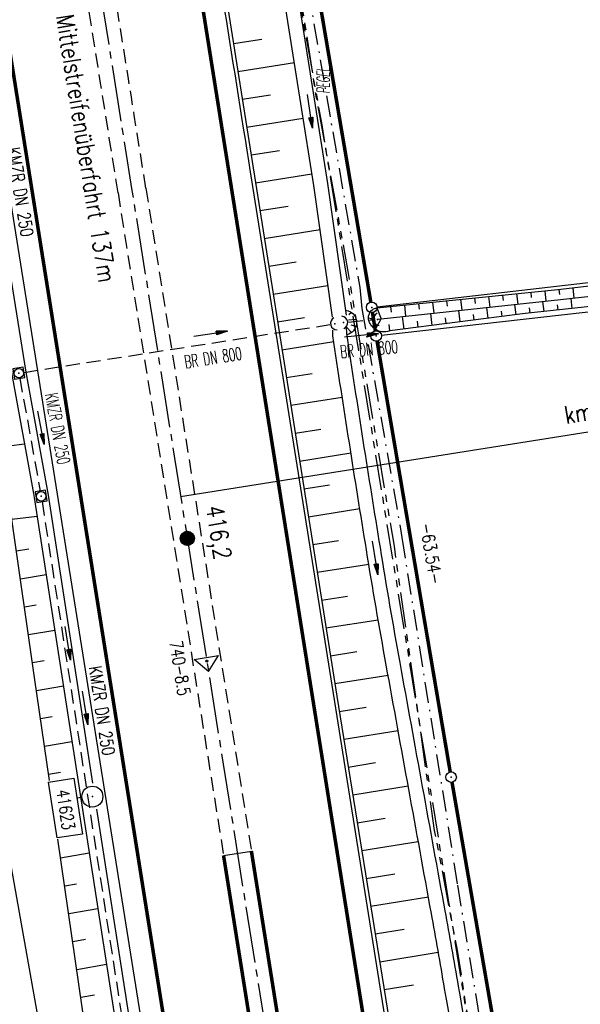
# Model space of a CAD drawing. Extents: x 447827 to 448299, y 438389 to 439851.
# Tile 64 of 116: x 448059 to 448139, y 439124 to 439264. Entities that reach past the tile are written whole.
import ezdxf
from ezdxf.enums import TextEntityAlignment as Align

# ---------------------------------------------------------------- set-up
doc = ezdxf.new("R2010")
doc.units = 0
doc.header["$LTSCALE"] = 2
doc.header["$MEASUREMENT"] = 0
for name, pattern in [('ACHSE', [5.5, 4, -0.5, 0.5, -0.5]), ('AUSGEZOGEN', [0]), ('BAB-FM2', [2.6, 1.5, -0.5, 0.1, -0.5]), ('GESTRICH-X2', [1.5, 1, -0.5]), ('PHANTOMX2', [5, 2.5, -0.5, 0.5, -0.5, 0.5, -0.5])]:
    doc.linetypes.add(name, pattern=pattern)
doc.layers.get('0').update_dxf_attribs({"linetype": 'AUSGEZOGEN'})
for name, color, linetype in [('210-ABSTAND', 8, 'AUSGEZOGEN'), ('210-GRENZL', 8, 'AUSGEZOGEN'), ('210-GRENZL-BAB', 7, 'AUSGEZOGEN'), ('210-GRENZP-BAB', 7, 'AUSGEZOGEN'), ('ACHSETOP', 250, 'ACHSE'), ('ANMERKUNG', 7, 'CONTINUOUS'), ('BAB_FM', 5, 'BAB-FM2'), ('BOESCHG', 250, 'AUSGEZOGEN'), ('BW-SCHRIFT', 250, 'AUSGEZOGEN'), ('DURCHL', 200, 'GESTRICH-X2'), ('FBRTOP', 250, 'AUSGEZOGEN'), ('GRABEN', 250, 'AUSGEZOGEN'), ('HEKT_B', 250, 'CONTINUOUS'), ('KANAL', 7, 'GESTRICH-X2'), ('Lichtwellenleiter COLT', 46, 'PHANTOMX2'), ('Lichtwellenleiter GLH', 46, 'PHANTOMX2'), ('MS-UEBERFAHRT', 250, 'GESTRICH-X2'), ('MULDE', 250, 'AUSGEZOGEN'), ('Netzknoten_PKT', 7, 'CONTINUOUS'), ('Netzknoten_PKT-NR', 7, 'CONTINUOUS'), ('Netzknoten_SIGNATUR', 7, 'CONTINUOUS'), ('NZ', 250, 'AUSGEZOGEN'), ('PFEIL', 7, 'CONTINUOUS'), ('PFEILTOP', 200, 'AUSGEZOGEN'), ('PP', 7, 'AUSGEZOGEN'), ('SCHSYMBOL', 200, 'AUSGEZOGEN'), ('TEXTO', 4, 'CONTINUOUS')]:
    doc.layers.add(name, color=color, linetype=linetype)
doc.styles.add('ROMANS', font='romans.shx', dxfattribs={"width": 0.8})

# ---------------------------------------------------------------- blocks, each defined once
blk = doc.blocks.new('*X15')
at = {"color": 0}
for p, q in [((212.23, 257.39), (213.24, 258.4)), ((212.24, 257.33), (213.31, 258.4)), ((212.24, 257.47), (213.17, 258.4)), ((212.24, 257.26), (213.37, 258.39)), ((212.24, 257.55), (213.09, 258.39)), ((212.25, 257.2), (213.43, 258.38)), ((212.26, 257.63), (213, 258.37)), ((212.27, 257.14), (213.49, 258.37)), ((212.28, 257.09), (213.55, 258.35)), ((212.29, 257.73), (212.9, 258.35)), ((212.3, 257.04), (213.6, 258.33)), ((212.32, 256.99), (213.65, 258.31)), ((212.34, 257.86), (212.78, 258.29)), ((212.35, 256.94), (213.69, 258.29)), ((212.37, 256.9), (213.74, 258.26)), ((212.4, 256.85), (213.78, 258.24)), ((212.43, 256.81), (213.83, 258.21)), ((212.46, 256.77), (213.86, 258.18)), ((212.49, 256.73), (213.9, 258.14)), ((212.53, 256.7), (213.94, 258.11)), ((212.56, 256.66), (213.97, 258.07)), ((212.6, 256.63), (214.01, 258.03)), ((212.64, 256.6), (214.04, 257.99)), ((212.68, 256.57), (214.07, 257.95)), ((212.73, 256.54), (214.09, 257.91)), ((212.77, 256.52), (214.12, 257.86)), ((212.82, 256.49), (214.14, 257.82)), ((212.87, 256.47), (214.16, 257.77)), ((212.92, 256.45), (214.18, 257.72)), ((212.97, 256.44), (214.2, 257.66)), ((213.03, 256.42), (214.21, 257.6)), ((213.09, 256.41), (214.22, 257.54)), ((213.16, 256.41), (214.23, 257.48)), ((213.22, 256.4), (214.23, 257.41)), ((213.3, 256.41), (214.23, 257.34)), ((213.38, 256.41), (214.22, 257.26)), ((213.46, 256.43), (214.2, 257.17)), ((213.56, 256.46), (214.18, 257.07)), ((213.69, 256.51), (214.12, 256.95))]:
    blk.add_line(p, q, dxfattribs=at)
blk = doc.blocks.new('SRMAST2')
at = {"color": 0}
blk.add_circle((0, 0), 0.999, dxfattribs=at)
blk.add_point((0, 0), dxfattribs=at)
blk.add_blockref('*X15', (-213.23, -257.4))
blk = doc.blocks.new('40')
at = {"color": 0}
blk.add_arc((0.02, 0.31), 0.91, 192.5363, 347.4637, dxfattribs=at)
blk.add_point((0, 0), dxfattribs=at)
blk = doc.blocks.new('20')
blk.add_lwpolyline([(-0.75, -0.75), (0.75, -0.75), (0.75, 0.75), (-0.75, 0.75)], close=True)
blk.add_circle((0, 0), 0.676)
blk.add_point((0, 0))
blk = doc.blocks.new('42')
at = {"color": 0}
blk.add_arc((-0.02, -0.31), 0.91, 12.5363, 167.4637, dxfattribs=at)
blk.add_point((0, 0), dxfattribs=at)
blk = doc.blocks.new('PFEIL2')
at = {"color": 0}
for p, q in [((0.88, 0), (-2.4, -0.01)), ((0.88, -0.27), (0.88, 0.28)), ((0.88, 0.28), (2.43, 0.01)), ((0.91, 0.27), (0.88, 0.26)), ((0.97, 0.26), (0.88, 0.25)), ((1.02, 0.25), (0.88, 0.23)), ((1.07, 0.24), (0.88, 0.21)), ((1.13, 0.23), (0.88, 0.19)), ((1.18, 0.22), (0.88, 0.17)), ((1.24, 0.21), (0.88, 0.15)), ((1.29, 0.21), (0.88, 0.14)), ((1.34, 0.2), (0.88, 0.12)), ((1.4, 0.19), (0.88, 0.1)), ((1.45, 0.18), (0.88, 0.08)), ((1.51, 0.17), (0.88, 0.06)), ((1.56, 0.16), (0.88, 0.04)), ((1.61, 0.15), (0.88, 0.02)), ((1.67, 0.14), (0.88, 0.01)), ((1.72, 0.13), (0.88, -0.01)), ((1.78, 0.12), (0.88, -0.03)), ((1.83, 0.11), (0.88, -0.05)), ((1.88, 0.1), (0.88, -0.07)), ((1.94, 0.09), (0.88, -0.09)), ((2.05, 0.08), (0.88, -0.12)), ((1.99, 0.08), (0.88, -0.11)), ((2.1, 0.07), (0.88, -0.14)), ((2.15, 0.06), (0.88, -0.16)), ((2.21, 0.05), (0.88, -0.18)), ((2.26, 0.04), (0.88, -0.2)), ((2.32, 0.03), (0.88, -0.22)), ((2.37, 0.02), (0.88, -0.23)), ((2.42, 0.01), (0.88, -0.25)), ((2.43, 0.01), (0.88, -0.27))]:
    blk.add_line(p, q, dxfattribs=at)
blk = doc.blocks.new('PP')
at = {"color": 0}
blk.add_circle((0, -0.01), 1.49, dxfattribs=at)
blk.add_point((0, 0), dxfattribs=at)
blk = doc.blocks.new('GST')
at = {"color": 0}
blk.add_circle((0, 0), 0.75, dxfattribs=at)
blk.add_point((0, 0), dxfattribs=at)
blk = doc.blocks.new('PKT')
at = {"color": 0}
blk.add_circle((0, 0), 0.15, dxfattribs=at)
blk.add_point((0, 0), dxfattribs=at)
blk = doc.blocks.new('Station_Netzknoten')
at = {"layer": 'Netzknoten_SIGNATUR'}
for p, q in [((-1.75, 0.5), (1.75, 0.5)), ((0, -1.5), (-1.75, 0.5)), ((0, -1.5), (1.75, 0.5))]:
    blk.add_line(p, q, dxfattribs=at)
blk.add_point((0, 0), dxfattribs=at)

msp = doc.modelspace()

# ---------------------------------------------------------------- linework, layer by layer
at = {"layer": '210-GRENZL'}
for p, q in [((448109.76, 439223.01), (448194.37, 439232.74)), ((448110.39, 439218.95), (448195.01, 439228.56))]:
    msp.add_line(p, q, dxfattribs=at)
at = {"layer": '210-GRENZL-BAB', "const_width": 0.5, "flags": 128}
for points in [[(448090.85, 439329.69), (448108.88, 439223.66)], [(448109.52, 439219.6), (448109.12, 439222.18)], [(448120.15, 439156.96), (448109.77, 439218.12)], [(448120.41, 439155.48), (448133.21, 439081.49)]]:
    msp.add_lwpolyline(points, dxfattribs=at)
at = {"layer": '210-GRENZL-BAB', "flags": 128}
msp.add_lwpolyline([(448056.95, 439148.43), (448070.34, 439073.07)], dxfattribs=at)
at = {"layer": 'ACHSETOP', "flags": 128}
msp.add_lwpolyline([(448051.41, 439387.64), (448074.98, 439239.5), (448098.55, 439091.36), (448118.19, 438967.92), (448126.05, 438918.54), (448129.98, 438893.85), (448133.91, 438869.16), (448135.23, 438860.86), (448137.9, 438844.48), (448142.19, 438819.85), (448146.79, 438795.28), (448151.69, 438770.76), (448156.9, 438746.31), (448162.41, 438721.93), (448165.44, 438709.28)], dxfattribs=at)
at = {"layer": 'BAB_FM'}
msp.add_lwpolyline([(448052.69, 439585.65), (448062.1, 439536.51), (448067.6, 439504.99), (448070.1, 439490.89), (448070.27, 439485.31), (448069.42, 439477.94), (448072.57, 439436.92), (448074.35, 439406.82), (448077.98, 439387.15), (448087.58, 439338.05), (448096.37, 439288.81), (448107.31, 439225.75), (448107.59, 439222.76), (448113.29, 439190.26), (448121.18, 439140.88), (448130.85, 439082.68), (448132.35, 439073.8), (448137.22, 439042.18), (448144.96, 438992.78)], dxfattribs=at)
at = {"layer": 'BOESCHG'}
for p, q in [((448089.38, 439260.36), (448093.4, 439261)), ((448089.38, 439260.36), (448089.38, 439260.37)), ((448090, 439256.41), (448098.04, 439257.69)), ((448090, 439256.41), (448090.01, 439256.41)), ((448090.63, 439252.46), (448094.65, 439253.1)), ((448090.63, 439252.46), (448090.63, 439252.46)), ((448091.26, 439248.51), (448099.29, 439249.78)), ((448091.26, 439248.51), (448091.26, 439248.51)), ((448091.88, 439244.56), (448095.9, 439245.2)), ((448091.88, 439244.56), (448091.88, 439244.56)), ((448092.51, 439240.61), (448100.53, 439241.88)), ((448092.51, 439240.61), (448092.51, 439240.61)), ((448093.13, 439236.66), (448097.13, 439237.29)), ((448093.13, 439236.66), (448093.14, 439236.66)), ((448093.76, 439232.71), (448101.67, 439233.96)), ((448093.76, 439232.71), (448093.76, 439232.71)), ((448094.39, 439228.76), (448098.31, 439229.38)), ((448094.39, 439228.76), (448094.39, 439228.76)), ((448095.01, 439224.81), (448102.79, 439226.04)), ((448095.01, 439224.81), (448095.01, 439224.81)), ((448095.64, 439220.86), (448099.49, 439221.47)), ((448095.64, 439220.86), (448095.64, 439220.86)), ((448096.26, 439216.91), (448103.61, 439218.07)), ((448096.26, 439216.91), (448096.27, 439216.91)), ((448096.89, 439212.96), (448100.55, 439213.54)), ((448096.89, 439212.96), (448096.89, 439212.96)), ((448097.52, 439209.01), (448104.83, 439210.16)), ((448097.52, 439209.01), (448097.52, 439209.01)), ((448098.14, 439205.05), (448101.79, 439205.63)), ((448098.14, 439205.05), (448098.14, 439205.05)), ((448057.5, 439203.28), (448059.73, 439203.54)), ((448098.77, 439201.1), (448106.06, 439202.26)), ((448098.77, 439201.1), (448098.77, 439201.1)), ((448099.39, 439197.15), (448103.04, 439197.73)), ((448099.39, 439197.15), (448099.39, 439197.15)), ((448100.02, 439193.2), (448107.32, 439194.36)), ((448057.94, 439192.84), (448061.53, 439193.25)), ((448100.02, 439193.2), (448100.02, 439193.2)), ((448100.64, 439189.25), (448104.3, 439189.83)), ((448058.59, 439188.33), (448060.33, 439188.63)), ((448100.64, 439189.25), (448100.64, 439189.25)), ((448101.27, 439185.3), (448108.59, 439186.46)), ((448059.16, 439184.37), (448062.8, 439184.99)), ((448101.27, 439185.3), (448101.27, 439185.3)), ((448101.89, 439181.35), (448105.57, 439181.93)), ((448101.89, 439181.35), (448101.89, 439181.35)), ((448059.73, 439180.41), (448061.37, 439180.69)), ((448102.52, 439177.4), (448109.93, 439178.57)), ((448102.52, 439177.4), (448102.52, 439177.4)), ((448060.3, 439176.45), (448064.03, 439177.08)), ((448103.14, 439173.45), (448106.88, 439174.04)), ((448103.14, 439173.45), (448103.15, 439173.45)), ((448060.87, 439172.48), (448062.52, 439172.77)), ((448103.77, 439169.5), (448111.33, 439170.69)), ((448061.44, 439168.52), (448065.25, 439169.18)), ((448103.77, 439169.5), (448103.77, 439169.5)), ((448104.4, 439165.55), (448108.22, 439166.16)), ((448062.01, 439164.56), (448063.67, 439164.85)), ((448104.4, 439165.55), (448104.4, 439165.55)), ((448105.04, 439161.6), (448112.75, 439162.84)), ((448062.58, 439160.6), (448066.47, 439161.27)), ((448105.04, 439161.6), (448105.04, 439161.6)), ((448105.68, 439157.65), (448109.57, 439158.28)), ((448105.68, 439157.65), (448105.68, 439157.65)), ((448063.15, 439156.64), (448064.82, 439156.93)), ((448106.31, 439153.7), (448114.18, 439154.97)), ((448106.31, 439153.7), (448106.32, 439153.7)), ((448067.28, 439153.29), (448067.69, 439153.36)), ((448106.95, 439149.75), (448110.92, 439150.39)), ((448106.95, 439149.75), (448106.95, 439149.75)), ((448107.59, 439145.8), (448115.61, 439147.1)), ((448064.86, 439144.76), (448068.91, 439145.45)), ((448107.59, 439145.8), (448107.59, 439145.8)), ((448108.23, 439141.85), (448112.28, 439142.51)), ((448065.43, 439140.8), (448067.11, 439141.09)), ((448108.23, 439141.85), (448108.23, 439141.85)), ((448108.86, 439137.91), (448117.05, 439139.23)), ((448066, 439136.84), (448070.13, 439137.55)), ((448108.86, 439137.91), (448108.87, 439137.91)), ((448109.5, 439133.96), (448113.63, 439134.62)), ((448109.5, 439133.96), (448109.5, 439133.96)), ((448066.57, 439132.88), (448068.4, 439133.19)), ((448110.14, 439130.01), (448118.46, 439131.35)), ((448067.14, 439128.92), (448071.36, 439129.64)), ((448110.14, 439130.01), (448110.14, 439130.01)), ((448110.78, 439126.06), (448114.96, 439126.73)), ((448110.78, 439126.06), (448110.78, 439126.06)), ((448067.71, 439124.96), (448069.68, 439125.29))]:
    msp.add_line(p, q, dxfattribs=at)
for points in [[(448056.55, 439475.31), (448055.66, 439472.6), (448059.71, 439446.99), (448067.14, 439400.27), (448073.89, 439357.28), (448081.59, 439309.79), (448089.05, 439262.44), (448096.57, 439214.99), (448104.05, 439167.72), (448111.68, 439120.46), (448118.32, 439078.66)], [(448109.73, 439222.85), (448135.44, 439225.44), (448165, 439228.89)], [(448165.18, 439225.72), (448130.81, 439222.06), (448111.6, 439219.59)], [(448069.42, 439113.08), (448064.48, 439147.39)]]:
    msp.add_lwpolyline(points, dxfattribs=at)
at = {"layer": 'BOESCHG', "flags": 128}
for points in [[(448105.3, 439222.53, -0.219405), (448106.56, 439221.74, -0.084378), (448106.8, 439221.19, -0.086151), (448106.84, 439220.59, -0.318556), (448105.49, 439219.04)], [(448065.15, 439072.24, -0.004729), (448060.08, 439099.59, -0.011441), (448058.36, 439110.96, -0.000272), (448054.82, 439138.57, 0.00026), (448051.12, 439167.43, 0.001968), (448049.47, 439179.87, 0.000875), (448045.6, 439207.85)], [(448061.18, 439072.75, -0.00203), (448056.73, 439099.48, -0.005112), (448055.12, 439110.11, -0.000048), (448051.13, 439138.37, 0.000047), (448047.02, 439167.49, 0.00076), (448045.4, 439178.89, 0.000316), (448041.42, 439206.29)]]:
    msp.add_lwpolyline(points, format="xyb", dxfattribs=at)
at = {"layer": 'BOESCHG'}
for points in [[(448111.6, 439219.59, -0.116802), (448110.43, 439219.44, -0.140967), (448109.53, 439219.81, -0.029493), (448109.03, 439220.25, -0.061151), (448108.84, 439220.5, -0.061275), (448108.6, 439221.04, -0.078462), (448108.53, 439221.5, -0.078657), (448108.58, 439221.8, -0.048314), (448108.79, 439222.25, -0.121286), (448109.15, 439222.62, -0.100038), (448109.73, 439222.85)], [(448063.28, 439155.75), (448061.17, 439170.37), (448057.94, 439192.84, -0.035777), (448057.47, 439199.46, -0.017001), (448057.94, 439213.4)], [(448062.34, 439073.06, -0.002687), (448057.91, 439099.48, -0.006617), (448056.31, 439110.24, -0.000403), (448052.51, 439138.61, 0.000393), (448048.61, 439167.68, 0.004815), (448046.95, 439179.15, 0.002021), (448042.62, 439206.43)]]:
    msp.add_lwpolyline(points, format="xyb", dxfattribs=at)
at = {"layer": 'DURCHL'}
for p, q in [((448105.75, 439220.84), (448109.09, 439221.16)), ((448059.66, 439213.69), (448103.06, 439220.47))]:
    msp.add_line(p, q, dxfattribs=at)
at = {"layer": 'FBRTOP'}
msp.add_line((448087.98, 439145.1), (448091.93, 439145.73), dxfattribs=at)
for points in [[(448034.37, 439384.93, -0.000001), (448050.09, 439286.17, -0.000002), (448057.94, 439236.79), (448081.52, 439088.65, 0.000001), (448091.34, 439026.93, -0.000001), (448101.16, 438965.21, -0.000001), (448105.09, 438940.52, 0.000002), (448109.02, 438915.83, 0.000007), (448110.98, 438903.48, -0.000017)], [(448068.2, 439390.31, -0.000001), (448083.91, 439291.55, -0.000002), (448091.77, 439242.17), (448115.34, 439094.04, 0.000001), (448125.16, 439032.31, -0.000001), (448134.98, 438970.59, -0.000001), (448138.91, 438945.9, 0.000002), (448142.84, 438921.21, 0.000007), (448144.8, 438908.87, -0.000017)]]:
    msp.add_lwpolyline(points, format="xyb", dxfattribs=at)
at = {"layer": 'FBRTOP', "const_width": 0.5}
for points in [[(448065.23, 439389.84), (448088.81, 439241.7), (448112.38, 439093.56), (448132.02, 438970.12), (448139.88, 438920.74), (448143.81, 438896.05), (448147.73, 438871.36), (448149.05, 438863.09), (448151.71, 438846.81), (448155.97, 438822.34), (448160.53, 438797.94), (448165.4, 438773.59), (448170.57, 438749.31), (448176.04, 438725.1), (448179.3, 438711.48)], [(448037.58, 439385.44), (448061.15, 439237.3), (448084.72, 439089.17), (448104.37, 438965.72), (448112.22, 438916.34), (448116.15, 438891.65), (448120.08, 438866.96), (448121.41, 438858.63), (448124.1, 438842.15), (448128.41, 438817.37), (448133.04, 438792.62), (448137.98, 438767.93), (448143.22, 438743.31), (448148.77, 438718.76), (448151.57, 438707.07)]]:
    msp.add_lwpolyline(points, dxfattribs=at)
for points in [[(448087.98, 439145.1), (448096.58, 439091.05, 0.000001), (448106.4, 439029.33, -0.000001), (448116.22, 438967.6, -0.000001), (448120.15, 438942.91, 0.000002), (448124.08, 438918.22, 0.000006), (448125.94, 438906.53, -0.000017)], [(448091.93, 439145.73), (448100.53, 439091.68, 0.000001), (448110.35, 439029.96, -0.000001), (448120.17, 438968.23, -0.000001), (448124.1, 438943.54, 0.000002), (448128.03, 438918.85, 0.000007), (448129.99, 438906.51, -0.000017), (448131.96, 438894.16), (448135.88, 438869.47), (448137.2, 438861.18, 0.001038), (448138.03, 438856.05, 0.000474), (448139.88, 438844.81, 0.002138), (448141.54, 438835.02, 0.001413), (448144.16, 438820.21, 0.001696), (448146.32, 438808.43, 0.001564), (448148.75, 438795.66, 0.001572), (448151.16, 438783.42, 0.001569), (448153.65, 438771.17, 0.001557), (448156.21, 438758.97, 0.001551), (448158.85, 438746.74, 0.00156), (448161.58, 438734.5, 0.001572), (448164.36, 438722.38, 0.001571), (448167.21, 438710.29, 0.00009), (448167.38, 438709.58, 0.001553)]]:
    msp.add_lwpolyline(points, format="xyb", dxfattribs=at)
at = {"layer": 'GRABEN'}
for p, q in [((448129.78, 439223.37), (448129.63, 439224.86)), ((448131.7, 439224.32), (448131.62, 439225.06)), ((448133.76, 439223.8), (448133.61, 439225.26)), ((448135.69, 439224.74), (448135.6, 439225.46)), ((448137.76, 439224.24), (448137.59, 439225.7)), ((448115.78, 439222.66), (448115.7, 439223.45)), ((448117.85, 439222.09), (448117.69, 439223.65)), ((448119.76, 439223.08), (448119.68, 439223.85)), ((448121.83, 439222.52), (448121.67, 439224.06)), ((448123.74, 439223.49), (448123.66, 439224.26)), ((448125.8, 439222.95), (448125.65, 439224.46)), ((448127.72, 439223.91), (448127.64, 439224.66)), ((448129.26, 439223.32), (448129.45, 439221.88)), ((448133.27, 439223.75), (448133.42, 439222.34)), ((448137.25, 439224.18), (448137.4, 439222.76)), ((448106.16, 439222.17), (448105.78, 439221.85)), ((448109.73, 439222.85), (448110.33, 439221.28)), ((448111.8, 439222.25), (448111.72, 439223.05)), ((448113.87, 439221.66), (448113.71, 439223.25)), ((448117.33, 439222.04), (448117.55, 439220.35)), ((448121.31, 439222.46), (448121.51, 439220.86)), ((448123.4, 439221.9), (448123.5, 439221.12)), ((448125.29, 439222.89), (448125.48, 439221.37)), ((448127.37, 439222.37), (448127.47, 439221.63)), ((448131.36, 439222.83), (448131.43, 439222.12)), ((448135.34, 439223.26), (448135.41, 439222.55)), ((448106.8, 439221.19), (448105.73, 439221.09)), ((448108.53, 439221.42), (448109.19, 439221.29)), ((448109.53, 439219.81), (448110.33, 439221.28)), ((448111.6, 439219.59), (448111.5, 439220.47)), ((448113.35, 439221.61), (448113.58, 439219.84)), ((448115.45, 439220.96), (448115.56, 439220.1)), ((448119.42, 439221.43), (448119.53, 439220.61)), ((448106.15, 439219.36), (448105.44, 439220.12)), ((448106.75, 439220.18), (448106.11, 439220.37))]:
    msp.add_line(p, q, dxfattribs=at)
at = {"layer": 'GRABEN', "flags": 128}
msp.add_lwpolyline([(448109.86, 439221.22), (448110.33, 439221.28), (448135.82, 439224.02), (448165.09, 439227.32)], dxfattribs=at)
at = {"layer": 'KANAL'}
for p, q in [((448105.75, 439220.84), (448109.09, 439221.16)), ((448059.66, 439213.69), (448103.06, 439220.47)), ((448059.06, 439212.84), (448061.97, 439196.81)), ((448062.22, 439195.34), (448074.75, 439114.31))]:
    msp.add_line(p, q, dxfattribs=at)
at = {"layer": 'Lichtwellenleiter COLT', "flags": 128}
msp.add_lwpolyline([(448009.52, 439833.75), (448011.83, 439814.84), (448022.86, 439739.26), (448030.58, 439692.06), (448033.66, 439662.67), (448034.27, 439659.87), (448034.65, 439656.96), (448036.78, 439648.13), (448050.92, 439574.94), (448059.85, 439523.14), (448063.58, 439496.42), (448066.09, 439474.64), (448068.21, 439461.98), (448069.29, 439451.29), (448069.73, 439437.55), (448071.68, 439407.32), (448083.12, 439349.79), (448092.63, 439299.41), (448097.6, 439273.76), (448099.73, 439261.94), (448100.92, 439253.83), (448105.64, 439227.99), (448112.18, 439189.02), (448117.89, 439148.66), (448121.14, 439131.65), (448126.67, 439095.87), (448128.37, 439084.79), (448130.46, 439068.61), (448144.2, 438979.77), (448153.62, 438912.71), (448156.26, 438894.98), (448169.88, 438821.47), (448188.41, 438734.18), (448193.34, 438713.72)], dxfattribs=at)
at = {"layer": 'Lichtwellenleiter GLH', "flags": 128}
msp.add_lwpolyline([(448008.87, 439833.64), (448012.77, 439800.67), (448020.08, 439759.7), (448023.77, 439738.98), (448034.49, 439656.87), (448036.62, 439648.04), (448043.77, 439613.25), (448044.25, 439610.86), (448044.7, 439608.34), (448055.84, 439546.33), (448058.65, 439529.9), (448060.04, 439521.79), (448068.72, 439450.74), (448070.6, 439423.58), (448087.39, 439329.61), (448101.86, 439249.13), (448108.7, 439207.21), (448119.92, 439138.49), (448129.27, 439079.99), (448147.84, 438959.61), (448154.42, 438910.71), (448156.07, 438898.83), (448157.9, 438888.53), (448166.44, 438840.09), (448182.54, 438758.01), (448182.54, 438758.01), (448194.66, 438713.93)], dxfattribs=at)
at = {"layer": 'MS-UEBERFAHRT'}
for points in [[(448066.41, 439280.65, -0.000001), (448073, 439239.19), (448087.98, 439145.1, 0.000001)], [(448070.36, 439281.28, -0.000001), (448076.96, 439239.82), (448091.93, 439145.73, 0.000001)]]:
    msp.add_lwpolyline(points, format="xyb", dxfattribs=at)
at = {"layer": 'MULDE'}
for points in [[(448103.43, 439221.52), (448100.79, 439240.23), (448095.27, 439275.22), (448086.72, 439319.42), (448081.59, 439344.18, -0.000075), (448081.59, 439344.18), (448076.83, 439367.18), (448072.83, 439383.39), (448067.12, 439420.51), (448066.52, 439449.47), (448065.06, 439466.03), (448063.54, 439484.07)], [(448129.45, 439080.94, -0.001042), (448126.67, 439095.87, -0.002473), (448125.55, 439102.18, -0.000149), (448121.33, 439126.54, 0.000673), (448120.39, 439131.94, 0.001613), (448119.44, 439137.23, -0.000242), (448113.04, 439172.48, -0.004635), (448110.24, 439188.8, -0.002495), (448105.46, 439219.2)], [(448127.48, 439080.57, -0.001043), (448124.71, 439095.52, -0.002473), (448123.58, 439101.83, -0.000149), (448119.36, 439126.2, 0.000673), (448118.42, 439131.59, 0.001614), (448117.48, 439136.88, -0.000242), (448111.07, 439172.14, -0.004635), (448108.26, 439188.47, -0.002495), (448103.49, 439218.88)], [(448069.97, 439151.68), (448075.84, 439113.73), (448082.3, 439073.53), (448083.05, 439068.24), (448090.42, 439023.17, -0.000172), (448090.42, 439023.17), (448097.31, 438980.84), (448104.7, 438934.91), (448110.73, 438896.25), (448112.27, 438886.39), (448112.78, 438883.43), (448117.06, 438857.09), (448125.27, 438808.56), (448135.02, 438758.68), (448146.21, 438709.06), (448146.86, 438706.32)]]:
    msp.add_lwpolyline(points, format="xyb", dxfattribs=at)
for points in [[(448105.41, 439221.8), (448102.77, 439240.52), (448097.24, 439275.57), (448088.68, 439319.81), (448083.54, 439344.59), (448078.78, 439367.63), (448074.79, 439383.78), (448069.11, 439420.68), (448068.52, 439449.58), (448067.06, 439466.2), (448065.56, 439483.93)], [(448021.36, 439458.85), (448021.56, 439456.84), (448031.8, 439391.65), (448038.43, 439351.2), (448044.47, 439313.06), (448046.06, 439301.33), (448046.75, 439296.9), (448051.85, 439265.74), (448052.04, 439262.8), (448059.92, 439213.74), (448063.09, 439196.25), (448069.4, 439155.38)], [(448049.96, 439263.88), (448050.05, 439262.58), (448057.94, 439213.4), (448061.01, 439196.51)], [(448103.49, 439218.88), (448103.47, 439219.69)], [(448105.46, 439219.2), (448105.44, 439220.06)], [(448061.01, 439196.51), (448061.12, 439195.92), (448073.86, 439113.42), (448080.22, 439073.89)]]:
    msp.add_lwpolyline(points, dxfattribs=at)
at = {"layer": 'NZ'}
msp.add_line((448081.89, 439196.05), (448172.52, 439210.47), dxfattribs=at)
at = {"layer": 'PP', "flags": 128}
msp.add_lwpolyline([(448063.15, 439155.52), (448066.71, 439156.08), (448067.94, 439148.14), (448064.38, 439147.58)], close=True, dxfattribs=at)

# ---------------------------------------------------------------- block references
at = {"layer": '210-GRENZP-BAB', "rotation": 279.0411497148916}
for p in [(448109.01, 439222.92), (448109.64, 439218.86), (448120.28, 439156.22)]:
    msp.add_blockref('GST', p, dxfattribs=at)
at = {"layer": 'HEKT_B'}
msp.add_blockref('SRMAST2', (448082.84, 439190.12), dxfattribs=at)
at = {"layer": 'Netzknoten_PKT'}
msp.add_blockref('PKT', (448085.61, 439172.7), dxfattribs=at)
at = {"layer": 'Netzknoten_SIGNATUR', "rotation": 9.056936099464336}
msp.add_blockref('Station_Netzknoten', (448085.61, 439172.7), dxfattribs=at)
at = {"layer": 'PFEIL'}
for p, rotation in [((448086.12, 439219.14), 8.893500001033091), ((448107.54, 439218.92), 5.271500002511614), ((448062.06, 439205.82), 280.2824000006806), ((448068.35, 439166.06), 278.7824000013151)]:
    msp.add_blockref('PFEIL2', p, dxfattribs=dict(at, rotation=rotation))
at = {"layer": 'PFEILTOP'}
for p, rotation in [((448100.24, 439250.75), 278.5174841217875), ((448086.12, 439219.14), 8.893499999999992), ((448109.49, 439187.35), 279.0411497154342), ((448065.88, 439175.22), 279.0411497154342)]:
    msp.add_blockref('PFEIL2', p, dxfattribs=dict(at, rotation=rotation))
at = {"layer": 'PP'}
msp.add_blockref('PP', (448069.36, 439153.46), dxfattribs=at)
at = {"layer": 'SCHSYMBOL'}
for name, p, rotation in [('40', (448109.83, 439221.21), 279.0411), ('42', (448103.76, 439220.57), 104.4528296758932), ('42', (448105.01, 439220.77), 279.0411), ('20', (448058.93, 439213.57), 279.0411), ('20', (448062.1, 439196.09), 279.0411)]:
    msp.add_blockref(name, p, dxfattribs=dict(at, rotation=rotation))

# ---------------------------------------------------------------- texts
at = {"layer": '210-ABSTAND', "insert": (448117.47, 439187.97), "char_height": 1.8, "attachment_point": 5, "rotation": 279.6399, "style": 'ROMANS'}
msp.add_mtext('-63.54-', dxfattribs=at)
at = {"layer": 'ANMERKUNG', "style": 'ROMANS', "oblique": 7, "width": 0.5}
msp.add_text('PEGEL', height=1.8, rotation=90, dxfattribs=at).set_placement((448103.04, 439253.25))
at = {"layer": 'BW-SCHRIFT', "style": 'ROMANS', "width": 0.8}
msp.add_text('Mittelstreifenüberfahrt 137m', height=2.5, rotation=279.0959, dxfattribs=at).set_placement((448064.2, 439264.32))
at = {"layer": 'DURCHL', "style": 'ROMANS', "width": 0.6}
msp.add_text('BR DN 800', height=1.8, rotation=8.8935, dxfattribs=at).set_placement((448086.64, 439214.89), align=Align.CENTER)
at = {"layer": 'HEKT_B', "style": 'ROMANS', "width": 0.8}
msp.add_text('416,2', height=2.5, rotation=279.0411, dxfattribs=at).set_placement((448085.47, 439194.59))
at = {"layer": 'Netzknoten_PKT-NR', "style": 'ROMANS', "width": 0.75}
msp.add_text('740-8.5', height=1.8, rotation=279.0571, dxfattribs=at).set_placement((448081.54, 439167.65), align=Align.RIGHT)
at = {"layer": 'NZ', "style": 'ROMANS', "width": 0.8}
msp.add_text('km 416,194', height=2.5, rotation=9.0431, dxfattribs=at).set_placement((448136.59, 439206.36))
at = {"layer": 'PP', "style": 'ROMANS', "width": 0.75}
msp.add_text('41623', height=1.8, rotation=278.8147, dxfattribs=at).set_placement((448065.13, 439148.61), align=Align.RIGHT)
at = {"layer": 'TEXTO', "style": 'ROMANS'}
for s, rotation, width, p in [('KMZR DN 250', 279.0533, 0.75, (448058.24, 439239.17)), ('BR DN 800', 5.2715, 0.6, (448108.71, 439216.09)), ('KMZR DN 250', 280.2824, 0.6, (448063.55, 439205.56)), ('KMZR DN 250', 278.7824, 0.75, (448069.84, 439165.52))]:
    msp.add_text(s, height=1.8, rotation=rotation, dxfattribs=dict(at, width=width)).set_placement(p, align=Align.CENTER)

doc.saveas('drawing.dxf')
